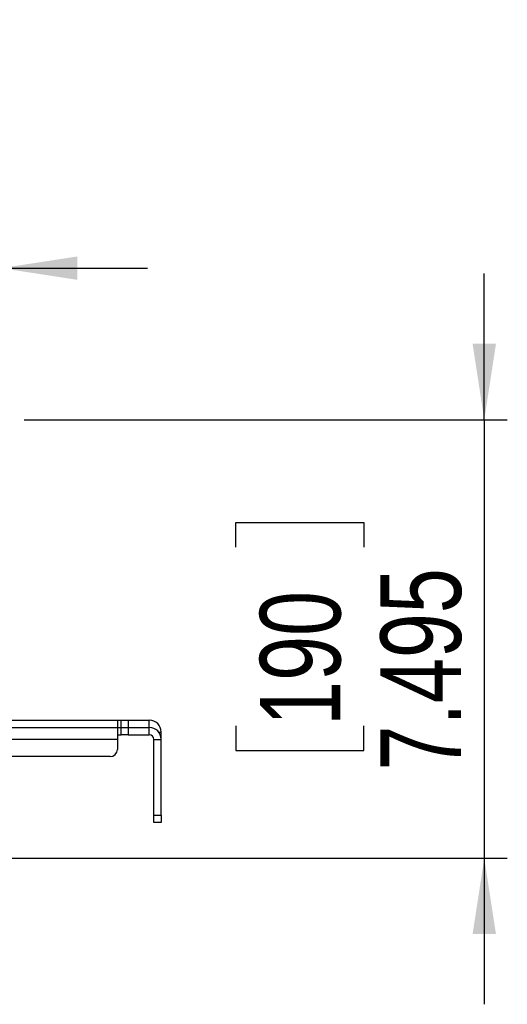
# Model space of a CAD drawing. Header units: inches. Extents: x 0.3 to 33.8, y 0.2 to 21.7.
# Tile 113 of 192: x 13.2 to 14, y 14.9 to 16.6. Entities that reach past the tile are written whole.
import ezdxf

# ---------------------------------------------------------------- set-up
doc = ezdxf.new("R2010")
doc.units = ezdxf.units.IN
doc.header["$MEASUREMENT"] = 0
doc.layers.add('BORDERS', color=7, linetype='Continuous')
doc.styles.add('SLDTEXTSTYLE0', font='TXT', dxfattribs={"width": 0.75})
doc.dimstyles.new('SLDDIMSTYLE1', dxfattribs={"dimtxt": 0.137795, "dimasz": 0.13, "dimexe": 0, "dimexo": 0.0625, "dimgap": 0.034449, "dimtad": 1, "dimdec": 3, "dimlfac": 10, "dimrnd": 1e-09, "dimzin": 12, "dimdsep": 46, "dimtxsty": 'SLDTEXTSTYLE0', "dimsah": 1, "dimcen": 0.09, "dimadec": 0, "dimazin": 3, "dimtfac": 1, "dimtdec": 3, "dimtmove": 0, "dimatfit": 0, "dimfxl": 0, "dimfrac": 2, "dimtolj": 1, "dimtzin": 12, "dimarcsym": 0})
doc.dimstyles.new('SLDDIMSTYLE3', dxfattribs={"dimtxt": 0.137795, "dimasz": 0.13, "dimexe": 0, "dimexo": 0.0625, "dimgap": 0.034449, "dimtad": 1, "dimdec": 3, "dimlfac": 10, "dimrnd": 1e-09, "dimzin": 4, "dimdsep": 46, "dimtxsty": 'SLDTEXTSTYLE0', "dimsah": 1, "dimcen": 0.09, "dimadec": 0, "dimazin": 1, "dimtfac": 1, "dimtdec": 3, "dimtmove": 0, "dimatfit": 0, "dimfxl": 0, "dimfrac": 2, "dimtolj": 1, "dimtzin": 12, "dimarcsym": 0})

# ---------------------------------------------------------------- blocks, each defined once
blk = doc.blocks.new('_D_4')
at = {"layer": 'BORDERS'}
for p, q in [((12.5251, 16.6101), (12.4832, 16.6101)), ((12.4832, 16.6101), (12.4832, 16.3913)), ((12.8306, 16.6101), (12.8726, 16.6101)), ((12.8726, 16.6101), (12.8726, 16.3913)), ((12.4832, 16.3913), (12.5251, 16.3913)), ((12.8726, 16.3913), (12.8306, 16.3913)), ((12.2271, 15.9454), (12.2271, 16.2246)), ((13.1271, 15.9454), (13.1271, 16.2246)), ((12.2271, 16.1852), (11.9771, 16.1852)), ((12.2271, 16.1852), (13.1271, 16.1852)), ((13.1271, 16.1852), (13.3771, 16.1852))]:
    blk.add_line(p, q, dxfattribs=at)
for points in [[(12.2271, 16.1852), (12.0971, 16.2052), (12.0971, 16.1652)], [(13.1271, 16.1852), (13.2571, 16.1652), (13.2571, 16.2052)]]:
    blk.add_solid(points, dxfattribs=at)
at = {"layer": 'BORDERS', "char_height": 0.1378, "attachment_point": 1, "style": 'SLDTEXTSTYLE0'}
for s, insert in [('229', (12.5251, 16.569)), ('9.000', (12.4488, 16.3628))]:
    blk.add_mtext(s, dxfattribs=dict(at, insert=insert))
blk = doc.blocks.new('_D_5')
at = {"layer": 'BORDERS'}
for p, q in [((13.9532, 15.9258), (13.9532, 16.1758)), ((13.1664, 15.9258), (13.9926, 15.9258)), ((13.9532, 15.9258), (13.9532, 15.1763)), ((13.5283, 15.708), (13.5283, 15.75)), ((13.5283, 15.75), (13.7471, 15.75)), ((13.7471, 15.75), (13.7471, 15.708)), ((13.5283, 15.4025), (13.5283, 15.3606)), ((13.7471, 15.3606), (13.7471, 15.4025)), ((13.5283, 15.3606), (13.7471, 15.3606)), ((12.8749, 15.1763), (13.9926, 15.1763)), ((13.9532, 15.1763), (13.9532, 14.9263))]:
    blk.add_line(p, q, dxfattribs=at)
for points in [[(13.9532, 15.9258), (13.9732, 16.0558), (13.9332, 16.0558)], [(13.9532, 15.1763), (13.9332, 15.0463), (13.9732, 15.0463)]]:
    blk.add_solid(points, dxfattribs=at)
at = {"layer": 'BORDERS', "char_height": 0.1378, "attachment_point": 1, "rotation": 90, "style": 'SLDTEXTSTYLE0'}
for s, insert in [('7.495', (13.7756, 15.3262)), ('190', (13.5694, 15.4025))]:
    blk.add_mtext(s, dxfattribs=dict(at, insert=insert))

msp = doc.modelspace()

# ---------------------------------------------------------------- linework, layer by layer
at = {"color": 7, "linetype": 'Continuous', "lineweight": 25}
for p, q in [((13.13806, 15.4123), (13.32556, 15.4123)), ((13.32556, 15.4123), (13.32556, 15.3998)), ((13.32556, 15.4123), (13.33181, 15.4123)), ((13.33181, 15.3998), (13.33181, 15.4123)), ((13.33181, 15.4123), (13.34431, 15.4123)), ((13.34431, 15.4123), (13.34431, 15.3998)), ((13.34431, 15.4123), (13.38018, 15.4123)), ((13.38018, 15.3998), (13.38018, 15.4123)), ((12.50056, 15.3998), (13.32556, 15.3998)), ((13.32556, 15.3998), (13.32556, 15.37943)), ((13.32556, 15.3998), (13.33181, 15.3998)), ((13.33181, 15.3873), (13.33181, 15.3998)), ((13.33181, 15.3998), (13.34431, 15.3998)), ((13.34431, 15.3998), (13.34431, 15.3873)), ((13.34431, 15.3998), (13.38018, 15.3998)), ((13.38018, 15.3873), (13.38018, 15.3998)), ((13.39627, 15.39193), (13.40056, 15.39193)), ((13.40056, 15.37943), (13.40056, 15.39193)), ((13.32556, 15.37943), (12.50056, 15.37943)), ((13.32556, 15.3873), (13.33181, 15.3873)), ((13.32556, 15.37943), (13.32556, 15.3623)), ((13.34431, 15.3873), (13.33181, 15.3873)), ((13.34431, 15.3873), (13.38018, 15.3873)), ((13.38806, 15.37943), (13.40056, 15.37943)), ((13.38806, 15.2498), (13.38806, 15.37943)), ((13.40056, 15.2498), (13.40056, 15.37943)), ((13.31306, 15.3498), (12.51306, 15.3498)), ((13.38806, 15.2498), (13.40056, 15.2498)), ((13.38806, 15.2373), (13.38806, 15.2498)), ((13.40056, 15.2498), (13.40056, 15.2373)), ((13.40056, 15.2373), (13.38806, 15.2373))]:
    msp.add_line(p, q, dxfattribs=at)
for centre, radius, start, end in [((13.38018, 15.39193), 0.02037, 0, 90), ((13.38018, 15.37943), 0.02037, 0, 90), ((13.38018, 15.37943), 0.00787, 0, 90), ((13.31306, 15.3623), 0.0125, 270, 0)]:
    msp.add_arc(centre, radius, start, end, dxfattribs=at)

# ---------------------------------------------------------------- dimensions: what is measured, and where the dimension line sits
at = {"layer": 'BORDERS'}
dim = msp.add_linear_dim(base=(13.12705, 16.18518), p1=(12.22705, 15.90605), p2=(13.12705, 15.90605), dimstyle='SLDDIMSTYLE3', dxfattribs=at)
dim.commit()
dim.dimension.update_dxf_attribs({"geometry": '_D_4', "text_midpoint": (12.67787, 16.18518), "dimtype": 160})
dim = msp.add_linear_dim(base=(13.95322, 15.1763), p1=(13.12705, 15.9258), p2=(12.83552, 15.1763), angle=90, dimstyle='SLDDIMSTYLE1', dxfattribs=at)
dim.commit()
dim.dimension.update_dxf_attribs({"geometry": '_D_5', "text_midpoint": (13.95322, 15.55527), "dimtype": 160})

doc.saveas('drawing.dxf')
